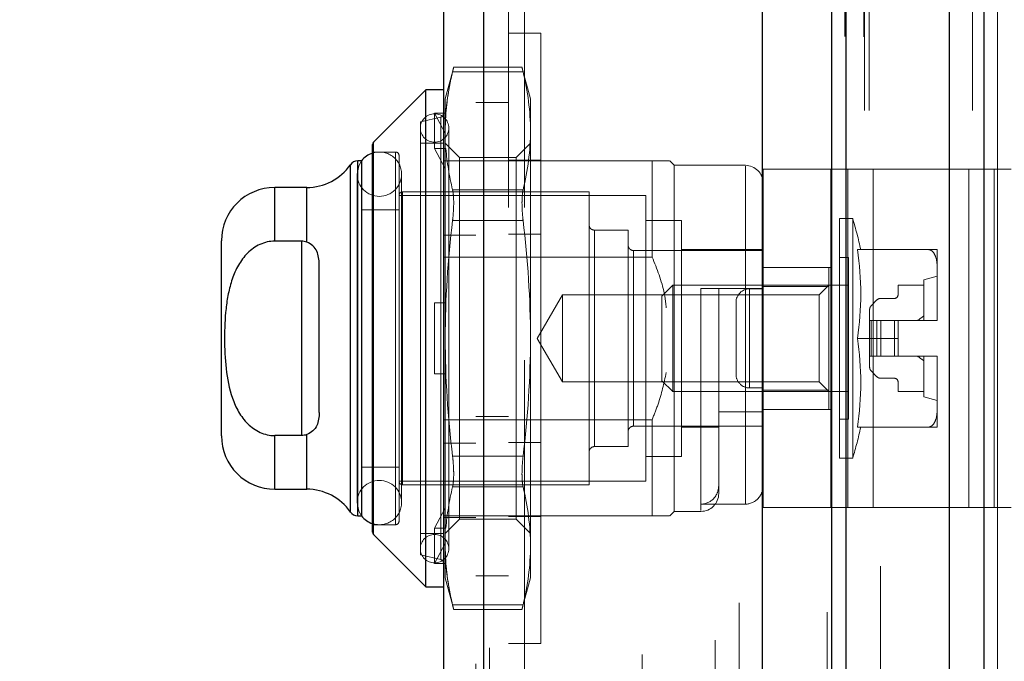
# Model space of a CAD drawing. Header units: inches. Extents: x 0.2 to 10.8, y 0.2 to 8.2.
# Tile 140 of 176: x 6.0212 to 6.1304, y 2.8893 to 2.9605. Entities that reach past the tile are written whole.
import ezdxf

# ---------------------------------------------------------------- set-up
doc = ezdxf.new("R2010")
doc.units = ezdxf.units.IN
doc.header["$MEASUREMENT"] = 0
doc.linetypes.add('HIDDEN', pattern=[0.07500000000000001, 0.05, -0.025])
doc.layers.add('DIMENSIONS', color=140, linetype='Continuous')
doc.styles.add('SLDTEXTSTYLE0', font='TXT', dxfattribs={"width": 0.7})
doc.dimstyles.new('SLDDIMSTYLE0', dxfattribs={"dimtxt": 0.0849609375, "dimasz": 0.13, "dimexe": 0, "dimexo": 0.0625, "dimgap": 0.021240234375, "dimtad": 0, "dimtih": 1, "dimtoh": 1, "dimlfac": 20, "dimrnd": 1e-09, "dimzin": 12, "dimdsep": 46, "dimtxsty": 'SLDTEXTSTYLE0', "dimsah": 1, "dimcen": 0.09, "dimadec": 0, "dimazin": 3, "dimtfac": 1, "dimtofl": 0, "dimtmove": 0, "dimatfit": 3, "dimfxl": 0, "dimfrac": 2, "dimtolj": 1, "dimtzin": 12, "dimarcsym": 0})

# ---------------------------------------------------------------- blocks, each defined once
blk = doc.blocks.new('_D_20')
at = {"layer": 'DIMENSIONS'}
for p, q in [((6.079613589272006, 4.993289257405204), (5.633181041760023, 4.993289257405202)), ((5.758181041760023, 4.993289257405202), (5.758181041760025, 4.1129049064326)), ((5.561267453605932, 3.958853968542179), (5.532737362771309, 3.958853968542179)), ((5.532737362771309, 3.958853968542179), (5.532737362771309, 3.823823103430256)), ((5.955094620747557, 3.958853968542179), (5.983624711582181, 3.958853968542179)), ((5.983624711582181, 3.958853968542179), (5.983624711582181, 3.823823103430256)), ((5.532737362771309, 3.823823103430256), (5.561267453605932, 3.823823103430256)), ((5.983624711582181, 3.823823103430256), (5.955094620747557, 3.823823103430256)), ((5.758181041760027, 2.869089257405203), (5.758181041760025, 3.804803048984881)), ((6.079613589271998, 2.869089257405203), (5.633181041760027, 2.869089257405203))]:
    blk.add_line(p, q, dxfattribs=at)
for points in [[(5.758181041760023, 4.993289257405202), (5.738181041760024, 4.863289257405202), (5.778181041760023, 4.863289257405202)], [(5.758181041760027, 2.869089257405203), (5.778181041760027, 2.999089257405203), (5.738181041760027, 2.999089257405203)]]:
    blk.add_solid(points, dxfattribs=at)
at = {"layer": 'DIMENSIONS', "char_height": 0.08333333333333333, "attachment_point": 1, "style": 'SLDTEXTSTYLE0'}
for s, insert in [('42.48', (5.596606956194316, 4.085296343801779)), ('1079.1', (5.561267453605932, 3.93124541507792))]:
    blk.add_mtext(s, dxfattribs=dict(at, insert=insert))
blk = doc.blocks.new('_D_21')
at = {"layer": 'DIMENSIONS'}
for p, q in [((6.061263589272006, 5.062439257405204), (5.218757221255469, 5.062439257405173)), ((5.343757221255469, 5.062439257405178), (5.343757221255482, 4.696759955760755)), ((5.146843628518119, 4.566628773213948), (5.118313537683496, 4.566628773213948)), ((5.118313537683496, 4.566628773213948), (5.118313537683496, 4.431597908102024)), ((5.540670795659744, 4.566628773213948), (5.569200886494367, 4.566628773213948)), ((5.569200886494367, 4.566628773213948), (5.569200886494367, 4.431597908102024)), ((5.118313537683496, 4.431597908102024), (5.146843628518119, 4.431597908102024)), ((5.569200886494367, 4.431597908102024), (5.540670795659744, 4.431597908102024)), ((5.343757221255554, 2.799889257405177), (5.343757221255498, 4.277546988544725)), ((6.061263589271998, 2.799889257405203), (5.218757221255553, 2.799889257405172))]:
    blk.add_line(p, q, dxfattribs=at)
for points in [[(5.343757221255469, 5.062439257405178), (5.323757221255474, 4.932439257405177), (5.363757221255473, 4.932439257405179)], [(5.343757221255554, 2.799889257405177), (5.363757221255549, 2.929889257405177), (5.32375722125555, 2.929889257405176)]]:
    blk.add_solid(points, dxfattribs=at)
at = {"layer": 'DIMENSIONS', "char_height": 0.08333333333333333, "attachment_point": 1, "style": 'SLDTEXTSTYLE0'}
for s, insert in [('45.25', (5.182183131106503, 4.693071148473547)), ('1149.4', (5.146843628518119, 4.539020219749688)), ('OPENING', (5.08172017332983, 4.38496930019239))]:
    blk.add_mtext(s, dxfattribs=dict(at, insert=insert))

msp = doc.modelspace()

# ---------------------------------------------------------------- linework, layer by layer
at = {"color": 7, "linetype": 'Continuous', "lineweight": 25}
for p, q in [((6.128109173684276, 5.117936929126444), (6.128109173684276, 2.750439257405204)), ((6.124290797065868, 2.750439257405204), (6.124290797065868, 5.117228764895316)), ((6.111263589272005, 2.750439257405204), (6.111263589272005, 5.111689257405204)), ((6.112845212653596, 2.750439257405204), (6.112845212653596, 5.111844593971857)), ((6.103581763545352, 2.766110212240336), (6.103581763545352, 5.096275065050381)), ((6.072669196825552, 2.771560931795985), (6.072669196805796, 5.090824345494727)), ((6.068206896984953, 5.089057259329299), (6.068206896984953, 2.773328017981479)), ((6.06623839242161, 2.952708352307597), (6.060448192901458, 2.946918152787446)), ((6.068206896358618, 2.952708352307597), (6.06623839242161, 2.952708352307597)), ((6.06623839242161, 2.897590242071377), (6.06623839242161, 2.952708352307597)), ((6.060448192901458, 2.903380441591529), (6.060448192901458, 2.946918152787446)), ((6.060332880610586, 2.90365883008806), (6.060332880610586, 2.94663976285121)), ((6.059134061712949, 2.944834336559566), (6.058707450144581, 2.944834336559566)), ((6.058707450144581, 2.905464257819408), (6.058707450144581, 2.944834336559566)), ((6.059151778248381, 2.905464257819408), (6.059151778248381, 2.944834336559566)), ((6.057899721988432, 2.905886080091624), (6.057899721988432, 2.944412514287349)), ((6.053053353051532, 2.941881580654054), (6.049506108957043, 2.941881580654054)), ((6.049506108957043, 2.935931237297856), (6.049506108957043, 2.941881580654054)), ((6.053053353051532, 2.935821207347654), (6.053053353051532, 2.941881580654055)), ((6.04360059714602, 2.914322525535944), (6.04360059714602, 2.935976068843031)), ((6.052458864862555, 2.935931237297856), (6.049506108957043, 2.935931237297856)), ((6.052458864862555, 2.935931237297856), (6.052458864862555, 2.914367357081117)), ((6.054427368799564, 2.916936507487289), (6.054427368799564, 2.933362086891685)), ((6.052458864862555, 2.914367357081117), (6.049506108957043, 2.914367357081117)), ((6.049506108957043, 2.90841701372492), (6.049506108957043, 2.914367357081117)), ((6.053053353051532, 2.90841701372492), (6.053053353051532, 2.914477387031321)), ((6.049506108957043, 2.90841701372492), (6.053053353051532, 2.90841701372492)), ((6.058707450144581, 2.905464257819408), (6.059134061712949, 2.905464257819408)), ((6.060448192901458, 2.903380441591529), (6.06623839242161, 2.897590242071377)), ((6.06623839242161, 2.897590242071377), (6.068206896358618, 2.897590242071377))]:
    msp.add_line(p, q, dxfattribs=at)
at = {"color": 7, "linetype": 'HIDDEN', "lineweight": 18}
for p, q in [((6.128109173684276, 5.117936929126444), (6.128109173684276, 2.750439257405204)), ((6.128109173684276, 2.750439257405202), (6.128109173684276, 5.117936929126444)), ((6.128109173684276, 2.750439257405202), (6.128109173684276, 5.117936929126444)), ((6.124290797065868, 2.750439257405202), (6.124290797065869, 5.117228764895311)), ((6.126836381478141, 2.750439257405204), (6.126836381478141, 5.117228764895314)), ((6.126836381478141, 2.750439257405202), (6.126836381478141, 5.117228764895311)), ((6.112845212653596, 2.750439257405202), (6.112845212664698, 5.111844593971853)), ((6.114863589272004, 2.750439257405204), (6.114863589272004, 5.111689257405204)), ((6.115390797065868, 2.750439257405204), (6.115390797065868, 5.111844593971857)), ((6.115390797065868, 2.750439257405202), (6.115390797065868, 5.111844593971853)), ((6.112692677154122, 2.758627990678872), (6.112692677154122, 5.103757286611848)), ((6.101046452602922, 2.764109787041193), (6.101046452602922, 5.098275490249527)), ((6.101046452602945, 2.764109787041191), (6.101046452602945, 5.098275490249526)), ((6.101301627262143, 2.766512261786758), (6.101301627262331, 5.095873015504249)), ((6.104206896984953, 2.766110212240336), (6.104206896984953, 5.096275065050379)), ((6.099763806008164, 2.767150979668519), (6.099763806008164, 5.0952342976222)), ((6.100995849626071, 5.095819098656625), (6.100995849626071, 2.766566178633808)), ((6.110739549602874, 5.094776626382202), (6.110739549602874, 2.767608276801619)), ((6.100359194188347, 2.767903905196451), (6.100359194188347, 5.094481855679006)), ((6.103627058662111, 2.769400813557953), (6.103627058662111, 5.092984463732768)), ((6.103643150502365, 2.769526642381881), (6.103643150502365, 5.092858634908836)), ((6.113657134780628, 2.769426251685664), (6.113657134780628, 5.092953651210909)), ((6.090959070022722, 2.769889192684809), (6.090959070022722, 5.092496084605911)), ((6.091818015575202, 2.770443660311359), (6.091818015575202, 5.091939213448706)), ((6.098325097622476, 5.091689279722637), (6.098325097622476, 2.770698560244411)), ((6.103356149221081, 2.769979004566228), (6.103356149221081, 5.092406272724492)), ((6.103356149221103, 2.769979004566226), (6.103356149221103, 5.092406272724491)), ((6.072669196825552, 5.090824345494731), (6.072669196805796, 2.771560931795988)), ((6.073294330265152, 2.771560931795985), (6.073294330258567, 5.090824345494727)), ((6.073294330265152, 5.090824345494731), (6.073294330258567, 2.771560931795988)), ((6.099745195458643, 2.771679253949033), (6.099745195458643, 5.090706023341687)), ((6.090250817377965, 5.090071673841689), (6.090250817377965, 2.772306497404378)), ((6.091309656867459, 2.773070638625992), (6.091309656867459, 5.089314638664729)), ((6.071806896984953, 5.089057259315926), (6.071806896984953, 2.773328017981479)), ((6.085299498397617, 2.773852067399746), (6.085299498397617, 5.088533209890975)), ((6.085039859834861, 2.77429050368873), (6.085039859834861, 5.08809477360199)), ((6.108677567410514, 5.088017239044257), (6.108677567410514, 2.774366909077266)), ((6.085539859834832, 2.778920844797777), (6.085539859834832, 5.083464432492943)), ((6.085539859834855, 2.778920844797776), (6.085539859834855, 5.083464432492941)), ((6.087059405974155, 2.778920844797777), (6.087059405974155, 5.083464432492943)), ((6.090553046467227, 5.083067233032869), (6.090553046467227, 2.779319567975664)), ((6.090680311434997, 2.778920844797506), (6.090680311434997, 5.083464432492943)), ((6.092747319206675, 2.778920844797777), (6.092747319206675, 5.083464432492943)), ((6.095670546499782, 5.082922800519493), (6.095670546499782, 2.779460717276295)), ((6.098249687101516, 2.778920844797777), (6.098249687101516, 5.083464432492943)), ((6.098953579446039, 5.083464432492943), (6.098953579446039, 2.778920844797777)), ((6.098953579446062, 2.778920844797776), (6.098953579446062, 5.083464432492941)), ((6.099203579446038, 2.779170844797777), (6.099203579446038, 5.083214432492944)), ((6.100953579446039, 5.083214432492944), (6.100953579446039, 2.779170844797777)), ((6.101203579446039, 2.778920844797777), (6.101203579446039, 5.083464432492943)), ((6.10120357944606, 5.083464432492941), (6.10120357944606, 2.778920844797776)), ((6.102447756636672, 2.778920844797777), (6.102447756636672, 5.083464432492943)), ((6.102447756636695, 2.778920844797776), (6.102447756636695, 5.083464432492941)), ((6.102953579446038, 2.779420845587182), (6.102953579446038, 5.082964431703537)), ((6.10295357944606, 2.779420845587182), (6.10295357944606, 5.082964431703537)), ((6.112954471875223, 2.77869231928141), (6.112954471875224, 5.083694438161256)), ((6.10280689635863, 5.081667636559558), (6.10280689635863, 2.780717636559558)), ((6.089644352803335, 2.780940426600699), (6.089644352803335, 5.081444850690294)), ((6.095342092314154, 2.781497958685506), (6.095342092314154, 5.080887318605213)), ((6.095342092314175, 2.781497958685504), (6.095342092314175, 5.080887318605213)), ((6.09747514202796, 2.781645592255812), (6.09747514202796, 5.080738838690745)), ((6.092908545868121, 2.782163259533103), (6.092908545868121, 5.080226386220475)), ((6.102995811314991, 2.783068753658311), (6.102995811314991, 5.07931652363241)), ((6.102995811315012, 2.783068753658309), (6.102995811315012, 5.079316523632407)), ((6.103324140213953, 2.783532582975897), (6.103324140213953, 5.078852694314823)), ((6.103324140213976, 2.783532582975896), (6.103324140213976, 5.078852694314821)), ((6.110039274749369, 2.785986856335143), (6.110039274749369, 5.076398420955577)), ((6.112519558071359, 2.785519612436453), (6.112519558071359, 5.076844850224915)), ((6.116663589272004, 2.799889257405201), (6.116663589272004, 5.062439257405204)), ((6.116663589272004, 2.799889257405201), (6.116663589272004, 5.062439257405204)), ((6.116663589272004, 2.799889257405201), (6.116663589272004, 5.062439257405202)), ((6.116663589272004, 2.799889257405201), (6.116663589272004, 5.062439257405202)), ((6.07540689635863, 5.039667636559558), (6.07540689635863, 2.822717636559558)), ((6.077206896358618, 2.822717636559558), (6.077206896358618, 5.039667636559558)), ((6.077206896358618, 2.822717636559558), (6.077206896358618, 5.039667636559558)), ((6.07720689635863, 5.039667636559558), (6.07720689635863, 2.822717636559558)), ((6.07720689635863, 5.039667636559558), (6.07720689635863, 2.822717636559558)), ((6.129613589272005, 2.869089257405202), (6.129613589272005, 3.200189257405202)), ((6.129613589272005, 2.869089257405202), (6.129613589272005, 3.200189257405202)), ((6.079006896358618, 2.958999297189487), (6.075406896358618, 2.958999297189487)), ((6.079006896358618, 2.958999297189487), (6.079006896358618, 2.891299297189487)), ((6.069342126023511, 2.955226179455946), (6.06840374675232, 2.951724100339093)), ((6.069218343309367, 2.954698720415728), (6.077037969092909, 2.954698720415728)), ((6.069218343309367, 2.954698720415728), (6.077037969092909, 2.954698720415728)), ((6.076926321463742, 2.955226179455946), (6.069329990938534, 2.955226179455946)), ((6.077852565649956, 2.951724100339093), (6.076914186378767, 2.955226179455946)), ((6.06840374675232, 2.949878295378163), (6.06840374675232, 2.951724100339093)), ((6.075406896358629, 2.951292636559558), (6.071806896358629, 2.951292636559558)), ((6.077852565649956, 2.948163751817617), (6.077852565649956, 2.951724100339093)), ((6.067222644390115, 2.946195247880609), (6.067222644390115, 2.950132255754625)), ((6.067222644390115, 2.950132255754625), (6.068481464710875, 2.950132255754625)), ((6.06840374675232, 2.947916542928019), (6.067222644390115, 2.950132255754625)), ((6.068481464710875, 2.950132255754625), (6.06840374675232, 2.949878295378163)), ((6.067901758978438, 2.949685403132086), (6.065647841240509, 2.949165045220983)), ((6.065647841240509, 2.901133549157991), (6.065647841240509, 2.949165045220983)), ((6.067901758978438, 2.900613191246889), (6.067901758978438, 2.949597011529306)), ((6.06840374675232, 2.949878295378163), (6.06840374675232, 2.947916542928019)), ((6.068797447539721, 2.901822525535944), (6.068797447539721, 2.948476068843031)), ((6.077852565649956, 2.925149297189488), (6.077852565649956, 2.948163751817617)), ((6.060448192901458, 2.946918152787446), (6.060448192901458, 2.903380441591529)), ((6.06840374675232, 2.947916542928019), (6.06840374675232, 2.945941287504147)), ((6.062891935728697, 2.94581858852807), (6.060332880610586, 2.94581858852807)), ((6.062891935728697, 2.904480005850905), (6.062891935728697, 2.94581858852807)), ((6.068206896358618, 2.946802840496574), (6.065647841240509, 2.946802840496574)), ((6.067222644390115, 2.946195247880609), (6.068481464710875, 2.946195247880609)), ((6.06840374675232, 2.943979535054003), (6.067222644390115, 2.946195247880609)), ((6.070002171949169, 2.945204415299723), (6.06840374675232, 2.946802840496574)), ((6.068481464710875, 2.946195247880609), (6.06840374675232, 2.945941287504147)), ((6.06840374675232, 2.925149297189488), (6.06840374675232, 2.945941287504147)), ((6.077852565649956, 2.946802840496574), (6.076254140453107, 2.945204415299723)), ((6.058707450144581, 2.944834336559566), (6.058707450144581, 2.905464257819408)), ((6.059151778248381, 2.944834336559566), (6.059134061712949, 2.944834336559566)), ((6.063285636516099, 2.904873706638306), (6.063285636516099, 2.945424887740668)), ((6.071806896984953, 2.944834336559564), (6.068206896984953, 2.944834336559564)), ((6.070002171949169, 2.942517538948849), (6.070002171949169, 2.945204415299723)), ((6.076254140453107, 2.945204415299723), (6.070002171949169, 2.945204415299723)), ((6.091336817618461, 2.944834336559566), (6.071806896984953, 2.944834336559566)), ((6.079006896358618, 2.944924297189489), (6.075406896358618, 2.944924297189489)), ((6.076254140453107, 2.942517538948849), (6.076254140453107, 2.945204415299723)), ((6.091336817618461, 2.934170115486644), (6.091336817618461, 2.944834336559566)), ((6.093797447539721, 2.944342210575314), (6.093305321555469, 2.944834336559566)), ((6.057899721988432, 2.944412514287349), (6.057899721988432, 2.905886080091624)), ((6.093797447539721, 2.90595638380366), (6.093797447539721, 2.944342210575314)), ((6.101671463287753, 2.944342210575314), (6.093797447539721, 2.944342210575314)), ((6.101671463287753, 2.906764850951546), (6.101671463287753, 2.944251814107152)), ((6.10363996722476, 2.906400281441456), (6.10363996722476, 2.943900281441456)), ((6.10363996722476, 2.943900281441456), (6.113016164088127, 2.943900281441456)), ((6.111139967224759, 2.906400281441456), (6.111139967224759, 2.943900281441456)), ((6.113016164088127, 2.906400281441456), (6.113016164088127, 2.943900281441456)), ((6.113016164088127, 2.943900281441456), (6.126451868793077, 2.943900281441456)), ((6.115828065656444, 2.906400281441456), (6.115828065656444, 2.943900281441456)), ((6.126451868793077, 2.906400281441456), (6.126451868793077, 2.943900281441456)), ((6.126451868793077, 2.943900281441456), (6.13113996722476, 2.943900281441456)), ((6.129263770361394, 2.906400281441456), (6.129263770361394, 2.943900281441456)), ((6.058641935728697, 2.94335795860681), (6.058641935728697, 2.906940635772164)), ((6.063563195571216, 2.906940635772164), (6.063563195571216, 2.94335795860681)), ((6.070002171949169, 2.905094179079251), (6.070002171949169, 2.942517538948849)), ((6.076254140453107, 2.905094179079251), (6.076254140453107, 2.942517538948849)), ((6.049506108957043, 2.941881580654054), (6.049506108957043, 2.935931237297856)), ((6.053053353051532, 2.941881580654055), (6.053053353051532, 2.935821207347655)), ((6.0636793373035, 2.908909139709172), (6.0636793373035, 2.941389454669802)), ((6.084348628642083, 2.941389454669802), (6.0636793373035, 2.941389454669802)), ((6.069218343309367, 2.941628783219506), (6.077037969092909, 2.941628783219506)), ((6.069218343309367, 2.941628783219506), (6.077037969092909, 2.941628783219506)), ((6.084348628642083, 2.908909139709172), (6.084348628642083, 2.941389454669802)), ((6.090647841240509, 2.940995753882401), (6.063285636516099, 2.940995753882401)), ((6.090647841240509, 2.909302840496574), (6.090647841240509, 2.940995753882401)), ((6.063285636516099, 2.939420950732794), (6.059151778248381, 2.939420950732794)), ((6.069218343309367, 2.93821923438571), (6.077037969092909, 2.938219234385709)), ((6.069218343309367, 2.938219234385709), (6.077037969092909, 2.938219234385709)), ((6.094584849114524, 2.93823984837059), (6.090647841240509, 2.93823984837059)), ((6.094584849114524, 2.912058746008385), (6.094584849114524, 2.93823984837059)), ((6.112104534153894, 2.911861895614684), (6.112104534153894, 2.93843669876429)), ((6.113569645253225, 2.93843669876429), (6.112104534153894, 2.93843669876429)), ((6.113569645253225, 2.911861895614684), (6.113569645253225, 2.93843669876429)), ((6.084939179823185, 2.913141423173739), (6.084939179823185, 2.937157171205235)), ((6.0886793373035, 2.937157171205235), (6.084939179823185, 2.937157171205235)), ((6.0886793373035, 2.913141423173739), (6.0886793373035, 2.937157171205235)), ((6.052458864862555, 2.935931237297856), (6.052458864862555, 2.914367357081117)), ((6.071806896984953, 2.936609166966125), (6.068206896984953, 2.936609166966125)), ((6.079006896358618, 2.936699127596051), (6.075406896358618, 2.936699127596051)), ((6.10363996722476, 2.934893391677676), (6.089269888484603, 2.934893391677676)), ((6.10363996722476, 2.934991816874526), (6.094584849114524, 2.934991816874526)), ((6.114103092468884, 2.934991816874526), (6.121985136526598, 2.934991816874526)), ((6.122931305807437, 2.932930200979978), (6.122931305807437, 2.934991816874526)), ((6.091336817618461, 2.934170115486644), (6.068206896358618, 2.934170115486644)), ((6.089269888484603, 2.915405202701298), (6.089269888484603, 2.934802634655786)), ((6.113088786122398, 2.934105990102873), (6.112104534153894, 2.934105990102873)), ((6.113088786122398, 2.916192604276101), (6.113088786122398, 2.934105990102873)), ((6.10363996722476, 2.933025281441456), (6.111139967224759, 2.933025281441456)), ((6.110923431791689, 2.933023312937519), (6.10363996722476, 2.933023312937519)), ((6.110923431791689, 2.930889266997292), (6.110923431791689, 2.933023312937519)), ((6.122931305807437, 2.927210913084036), (6.122931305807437, 2.932930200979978)), ((6.122931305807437, 2.932039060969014), (6.121454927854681, 2.931645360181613)), ((6.121454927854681, 2.927117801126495), (6.121454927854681, 2.931645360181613)), ((6.09362717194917, 2.931054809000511), (6.092419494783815, 2.929847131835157)), ((6.09362717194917, 2.919243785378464), (6.09362717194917, 2.931054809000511)), ((6.113088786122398, 2.931054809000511), (6.09362717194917, 2.931054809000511)), ((6.101671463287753, 2.930661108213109), (6.096750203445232, 2.930661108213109)), ((6.096750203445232, 2.930661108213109), (6.096750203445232, 2.906043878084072)), ((6.09871870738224, 2.907924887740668), (6.09871870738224, 2.930661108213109)), ((6.10213996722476, 2.930650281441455), (6.10213996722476, 2.919650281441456)), ((6.10213996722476, 2.930650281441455), (6.10363996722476, 2.930650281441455)), ((6.10213996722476, 2.919650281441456), (6.10213996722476, 2.930650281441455)), ((6.110923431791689, 2.930889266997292), (6.10363996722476, 2.930889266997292)), ((6.110923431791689, 2.931054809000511), (6.109857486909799, 2.929988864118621)), ((6.110923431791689, 2.919409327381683), (6.110923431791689, 2.930889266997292)), ((6.121454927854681, 2.931054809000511), (6.11860059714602, 2.931054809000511)), ((6.11860059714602, 2.931054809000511), (6.11860059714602, 2.929972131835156)), ((6.081397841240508, 2.929988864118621), (6.078603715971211, 2.925149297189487)), ((6.081397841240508, 2.920309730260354), (6.081397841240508, 2.929988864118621)), ((6.109857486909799, 2.929988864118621), (6.081397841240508, 2.929988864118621)), ((6.092419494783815, 2.920451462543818), (6.092419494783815, 2.929847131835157)), ((6.109857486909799, 2.920309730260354), (6.109857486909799, 2.929988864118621)), ((6.116262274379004, 2.929405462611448), (6.115623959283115, 2.928767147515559)), ((6.118206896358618, 2.929578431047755), (6.1166798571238, 2.929578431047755)), ((6.067222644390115, 2.921212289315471), (6.067222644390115, 2.929086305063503)), ((6.067222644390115, 2.929086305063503), (6.06840374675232, 2.929086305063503)), ((6.068481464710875, 2.929086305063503), (6.06840374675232, 2.929086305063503)), ((6.100639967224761, 2.929150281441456), (6.100639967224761, 2.921150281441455)), ((6.115450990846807, 2.928349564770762), (6.115450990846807, 2.927117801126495)), ((6.122931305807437, 2.927117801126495), (6.122931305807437, 2.927210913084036)), ((6.115450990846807, 2.927117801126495), (6.115450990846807, 2.92318079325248)), ((6.115623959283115, 2.927117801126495), (6.115450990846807, 2.927117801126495)), ((6.116262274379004, 2.927117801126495), (6.115623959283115, 2.927117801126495)), ((6.115623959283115, 2.927117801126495), (6.115623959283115, 2.92318079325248)), ((6.115623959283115, 2.927117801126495), (6.115623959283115, 2.92318079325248)), ((6.1166798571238, 2.927117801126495), (6.116262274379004, 2.927117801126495)), ((6.116262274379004, 2.927117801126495), (6.116262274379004, 2.92318079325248)), ((6.116262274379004, 2.927117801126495), (6.116262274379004, 2.92318079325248)), ((6.1166798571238, 2.927117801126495), (6.1166798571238, 2.92318079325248)), ((6.118206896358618, 2.927117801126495), (6.1166798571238, 2.927117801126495)), ((6.1166798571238, 2.927117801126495), (6.1166798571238, 2.92318079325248)), ((6.118206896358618, 2.927117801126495), (6.118206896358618, 2.92318079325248)), ((6.11860059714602, 2.927117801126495), (6.118206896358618, 2.927117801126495)), ((6.118206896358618, 2.927117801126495), (6.118206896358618, 2.92318079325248)), ((6.11860059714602, 2.927117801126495), (6.122930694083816, 2.927117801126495)), ((6.11860059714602, 2.925149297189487), (6.11860059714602, 2.927117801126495)), ((6.122930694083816, 2.927117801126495), (6.122931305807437, 2.927117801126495)), ((6.06840374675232, 2.904357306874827), (6.06840374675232, 2.925149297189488)), ((6.077852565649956, 2.902134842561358), (6.077852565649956, 2.925149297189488)), ((6.078603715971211, 2.925149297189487), (6.081397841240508, 2.920309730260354)), ((6.114103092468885, 2.925149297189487), (6.11860059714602, 2.925149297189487)), ((6.11860059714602, 2.925149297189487), (6.11860059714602, 2.92318079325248)), ((6.115623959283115, 2.92318079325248), (6.115450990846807, 2.92318079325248)), ((6.115450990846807, 2.92318079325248), (6.115450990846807, 2.921949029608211)), ((6.116262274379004, 2.92318079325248), (6.115623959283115, 2.92318079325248)), ((6.1166798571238, 2.92318079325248), (6.116262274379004, 2.92318079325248)), ((6.118206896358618, 2.92318079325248), (6.1166798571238, 2.92318079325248)), ((6.11860059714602, 2.92318079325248), (6.118206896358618, 2.92318079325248)), ((6.11860059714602, 2.92318079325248), (6.122930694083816, 2.92318079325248)), ((6.121454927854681, 2.918653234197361), (6.121454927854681, 2.92318079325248)), ((6.122930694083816, 2.92318079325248), (6.122931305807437, 2.92318079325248)), ((6.122931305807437, 2.923087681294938), (6.122931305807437, 2.92318079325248)), ((6.122931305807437, 2.92318079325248), (6.122931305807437, 2.923087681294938)), ((6.122931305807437, 2.917368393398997), (6.122931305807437, 2.923087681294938)), ((6.067222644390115, 2.921212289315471), (6.06840374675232, 2.921212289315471)), ((6.068481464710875, 2.921212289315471), (6.06840374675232, 2.921212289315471)), ((6.115623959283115, 2.921531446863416), (6.116262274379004, 2.920893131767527)), ((6.1166798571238, 2.920720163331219), (6.118206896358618, 2.920720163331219)), ((6.081397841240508, 2.920309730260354), (6.109857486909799, 2.920309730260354)), ((6.092419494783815, 2.920451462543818), (6.09362717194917, 2.919243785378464)), ((6.10213996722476, 2.919650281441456), (6.10363996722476, 2.919650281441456)), ((6.109857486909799, 2.920309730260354), (6.110923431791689, 2.919243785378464)), ((6.11860059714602, 2.920326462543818), (6.11860059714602, 2.919243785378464)), ((6.09362717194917, 2.919243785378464), (6.113088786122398, 2.919243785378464)), ((6.110923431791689, 2.919409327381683), (6.10363996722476, 2.919409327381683)), ((6.110923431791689, 2.917275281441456), (6.110923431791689, 2.919409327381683)), ((6.11860059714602, 2.919243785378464), (6.121454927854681, 2.919243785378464)), ((6.121454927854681, 2.918653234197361), (6.122931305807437, 2.91825953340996)), ((6.122931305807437, 2.915306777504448), (6.122931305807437, 2.917368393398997)), ((6.075406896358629, 2.916467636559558), (6.071806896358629, 2.916467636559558)), ((6.10363996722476, 2.916994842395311), (6.09871870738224, 2.916994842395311)), ((6.10363996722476, 2.917275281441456), (6.111139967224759, 2.917275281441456)), ((6.091336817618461, 2.91612847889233), (6.068206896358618, 2.91612847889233)), ((6.089269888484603, 2.915405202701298), (6.10363996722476, 2.915405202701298)), ((6.091336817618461, 2.905464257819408), (6.091336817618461, 2.91612847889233)), ((6.094584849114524, 2.915306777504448), (6.09871870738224, 2.915306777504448)), ((6.112104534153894, 2.916192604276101), (6.113088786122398, 2.916192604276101)), ((6.114103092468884, 2.915306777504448), (6.121985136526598, 2.915306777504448)), ((6.049506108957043, 2.914367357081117), (6.049506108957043, 2.90841701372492)), ((6.053053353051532, 2.91447738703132), (6.053053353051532, 2.90841701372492)), ((6.071806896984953, 2.913509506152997), (6.068206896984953, 2.913509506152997)), ((6.079006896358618, 2.913599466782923), (6.075406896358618, 2.913599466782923)), ((6.084939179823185, 2.913141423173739), (6.0886793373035, 2.913141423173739)), ((6.069218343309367, 2.912079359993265), (6.077037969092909, 2.912079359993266)), ((6.069218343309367, 2.912079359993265), (6.077037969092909, 2.912079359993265)), ((6.090647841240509, 2.912058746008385), (6.094584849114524, 2.912058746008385)), ((6.059151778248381, 2.91087764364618), (6.063285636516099, 2.91087764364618)), ((6.112104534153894, 2.911861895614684), (6.113569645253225, 2.911861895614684)), ((6.063285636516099, 2.909302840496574), (6.090647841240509, 2.909302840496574)), ((6.0636793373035, 2.908909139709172), (6.084348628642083, 2.908909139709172)), ((6.069218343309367, 2.908669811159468), (6.077037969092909, 2.908669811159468)), ((6.069218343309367, 2.908669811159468), (6.077037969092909, 2.908669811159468)), ((6.101671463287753, 2.906764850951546), (6.096750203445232, 2.906764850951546)), ((6.059134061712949, 2.905464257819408), (6.059151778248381, 2.905464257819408)), ((6.067222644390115, 2.904103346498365), (6.06840374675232, 2.906319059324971)), ((6.091336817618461, 2.905464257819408), (6.068206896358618, 2.905464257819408)), ((6.079006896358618, 2.905374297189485), (6.075406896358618, 2.905374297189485)), ((6.093305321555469, 2.905464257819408), (6.093797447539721, 2.90595638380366)), ((6.093797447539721, 2.90595638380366), (6.096750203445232, 2.90595638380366)), ((6.10363996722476, 2.906400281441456), (6.113016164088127, 2.906400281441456)), ((6.113016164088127, 2.906400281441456), (6.126451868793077, 2.906400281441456)), ((6.126451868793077, 2.906400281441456), (6.13113996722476, 2.906400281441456)), ((6.060332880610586, 2.904480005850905), (6.062891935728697, 2.904480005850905)), ((6.071806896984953, 2.905284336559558), (6.068206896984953, 2.905284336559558)), ((6.06840374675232, 2.903495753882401), (6.070002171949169, 2.905094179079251)), ((6.068481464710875, 2.904103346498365), (6.06840374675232, 2.904357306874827)), ((6.06840374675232, 2.904357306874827), (6.06840374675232, 2.902382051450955)), ((6.070002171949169, 2.905094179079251), (6.076254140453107, 2.905094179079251)), ((6.076254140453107, 2.905094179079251), (6.077852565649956, 2.903495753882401)), ((6.065647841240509, 2.903495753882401), (6.068206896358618, 2.903495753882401)), ((6.068481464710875, 2.904103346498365), (6.067222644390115, 2.904103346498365)), ((6.067222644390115, 2.904103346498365), (6.067222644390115, 2.90016633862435)), ((6.067222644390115, 2.90016633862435), (6.06840374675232, 2.902382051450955)), ((6.06840374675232, 2.900420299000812), (6.06840374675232, 2.902382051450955)), ((6.077852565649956, 2.898574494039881), (6.077852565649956, 2.902134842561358)), ((6.065647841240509, 2.901133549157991), (6.067901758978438, 2.900613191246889)), ((6.068481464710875, 2.900166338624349), (6.067222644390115, 2.90016633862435)), ((6.068481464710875, 2.900166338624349), (6.06840374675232, 2.900420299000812)), ((6.06840374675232, 2.898574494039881), (6.06840374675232, 2.900420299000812)), ((6.06840374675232, 2.898574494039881), (6.069342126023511, 2.895072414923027)), ((6.071806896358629, 2.898792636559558), (6.075406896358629, 2.898792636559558)), ((6.076914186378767, 2.895072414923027), (6.077852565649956, 2.898574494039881)), ((6.069218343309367, 2.895599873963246), (6.077037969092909, 2.895599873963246)), ((6.069218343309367, 2.895599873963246), (6.077037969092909, 2.895599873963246)), ((6.069329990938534, 2.895072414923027), (6.076926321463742, 2.895072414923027)), ((6.075406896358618, 2.891299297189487), (6.079006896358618, 2.891299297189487))]:
    msp.add_line(p, q, dxfattribs=at)
at = {"color": 7, "linetype": 'HIDDEN', "lineweight": 18, "flags": 128}
for points in [[(6.114797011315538, 2.758583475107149), (6.114797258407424, 3.92190515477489), (6.114797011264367, 5.103791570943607)], [(6.114797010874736, 2.758591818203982), (6.114797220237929, 3.907480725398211), (6.114797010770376, 5.103791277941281)], [(6.113657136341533, 2.769419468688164), (6.113657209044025, 3.955536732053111), (6.113657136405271, 5.092967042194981)], [(6.112954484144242, 2.778692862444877), (6.112954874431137, 3.883758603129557), (6.112954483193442, 5.083693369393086)], [(6.108684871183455, 5.08266956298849), (6.108684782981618, 3.940455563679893), (6.108684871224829, 2.779709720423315)], [(6.108684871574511, 5.082671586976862), (6.108684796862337, 3.954902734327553), (6.10868487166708, 2.779714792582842)], [(6.059134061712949, 2.944834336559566), (6.05882924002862, 2.944299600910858), (6.058641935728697, 2.94335795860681)], [(6.058641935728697, 2.906940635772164), (6.05882924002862, 2.905998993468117), (6.059134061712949, 2.905464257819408)]]:
    msp.add_lwpolyline(points, dxfattribs=at)
at = {"color": 7, "linetype": 'HIDDEN', "lineweight": 18}
for centre, radius, start, end in [((6.067222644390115, 2.948476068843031), 0.001574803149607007, 0, 180), ((6.067813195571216, 2.950069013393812), 0.0003937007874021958, 283.0000000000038, 359.9999999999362), ((6.067222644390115, 2.948476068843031), 0.001574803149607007, 180, 0), ((6.061102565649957, 2.94335795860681), 0.002460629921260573, 0, 108.2280527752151), ((6.062891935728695, 2.945424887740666), 0.0003937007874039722, 3.231443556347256e-10, 89.99999999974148), ((6.101671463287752, 2.942373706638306), 0.001968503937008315, 0, 89.99999999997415), ((6.061102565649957, 2.94335795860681), 0.002460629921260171, 180, 0), ((6.0636793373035, 2.940995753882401), 0.0003937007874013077, 90, 180), ((6.069419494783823, 2.925149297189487), 0.04610629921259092, 12.32604560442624, 16.74966025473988), ((6.084939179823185, 2.937747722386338), 0.0005905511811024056, 180, 270.0000000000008), ((6.089269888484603, 2.935483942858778), 0.0005905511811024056, 180, 270.0000000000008), ((6.080627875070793, 2.930070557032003), 0.0338350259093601, 351.6367379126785, 8.36326208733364), ((6.10213996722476, 2.929150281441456), 0.001499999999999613, 90, 180), ((6.1166798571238, 2.928987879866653), 0.0005905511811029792, 90, 135.0000000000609), ((6.118206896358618, 2.929972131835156), 0.0003937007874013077, 270.0000000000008, 0), ((6.116041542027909, 2.928349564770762), 0.0005905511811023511, 134.9999999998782, 180), ((6.11595773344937, 2.927210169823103), 0.00697357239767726, 359.2410645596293, 0.006106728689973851), ((6.115957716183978, 2.927210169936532), 0.006973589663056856, 359.2410655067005, 0.006105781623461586), ((6.080627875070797, 2.92022803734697), 0.03383502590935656, 351.636737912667, 8.363262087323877), ((6.115957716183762, 2.92308842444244), 0.00697358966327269, 359.9938942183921, 0.7589344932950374), ((6.115957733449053, 2.923088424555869), 0.006973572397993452, 359.9938932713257, 0.7589354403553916), ((6.116041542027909, 2.921949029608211), 0.0005905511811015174, 180, 225.0000000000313), ((6.10213996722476, 2.921150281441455), 0.001499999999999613, 180, 270.0000000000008), ((6.1166798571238, 2.921310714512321), 0.0005905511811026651, 224.9999999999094, 270.0000000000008), ((6.118206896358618, 2.920326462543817), 0.0003937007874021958, 1.29257742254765e-10, 90), ((6.089269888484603, 2.914814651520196), 0.0005905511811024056, 90, 180.0000000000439), ((6.069419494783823, 2.925149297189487), 0.04610629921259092, 343.2503397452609, 347.6739543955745), ((6.084939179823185, 2.912550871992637), 0.0005905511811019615, 90, 180.0000000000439), ((6.061102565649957, 2.906940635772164), 0.002460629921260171, 0, 180), ((6.0636793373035, 2.909302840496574), 0.0003937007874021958, 180, 270.0000000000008), ((6.096750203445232, 2.907924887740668), 0.001968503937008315, 270.0000000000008, 359.9999999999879), ((6.061102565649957, 2.906940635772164), 0.00246062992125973, 251.7719472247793, 0), ((6.062891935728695, 2.904873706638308), 0.0003937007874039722, 270.0000000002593, 359.9999999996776), ((6.067222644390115, 2.901822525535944), 0.001574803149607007, 0, 180), ((6.067222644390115, 2.901822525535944), 0.001574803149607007, 180, 0), ((6.067813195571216, 2.900229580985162), 0.0003937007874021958, 0, 76.99999999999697)]:
    msp.add_arc(centre, radius, start, end, dxfattribs=at)
at = {"color": 7, "linetype": 'Continuous', "lineweight": 25}
for centre, radius, start, end in [((6.060726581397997, 2.946639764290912), 0.0003937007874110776, 135.000000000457, 179.9999999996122), ((6.058707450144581, 2.943850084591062), 0.0009842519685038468, 90, 145.1500954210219), ((6.061102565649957, 2.94335795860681), 0.002460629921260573, 108.2280527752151, 143.1301023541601), ((6.053053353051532, 2.947787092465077), 0.005905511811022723, 270.0000000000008, 325.1500954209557), ((6.049506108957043, 2.93597606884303), 0.005905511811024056, 90, 179.9999999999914), ((6.049506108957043, 2.914322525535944), 0.005905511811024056, 180, 270.0000000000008), ((6.053053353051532, 2.902511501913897), 0.005905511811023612, 34.84990457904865, 90), ((6.058707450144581, 2.906448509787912), 0.0009842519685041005, 214.8499045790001, 270.0000000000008), ((6.061102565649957, 2.906940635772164), 0.00246062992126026, 216.8698976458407, 251.7719472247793), ((6.060726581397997, 2.903658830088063), 0.0003937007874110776, 180.0000000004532, 224.9999999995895)]:
    msp.add_arc(centre, radius, start, end, dxfattribs=at)
at = {"color": 7, "linetype": 'HIDDEN', "lineweight": 18}
for points in [[(6.06840374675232, 2.948163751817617), (6.06840374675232, 2.950350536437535), (6.068704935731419, 2.952527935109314), (6.069218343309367, 2.954698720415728)], [(6.068481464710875, 2.950132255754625), (6.068601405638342, 2.951659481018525), (6.068859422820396, 2.953181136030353), (6.069218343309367, 2.954698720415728)], [(6.077852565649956, 2.948163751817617), (6.077852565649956, 2.950350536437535), (6.077551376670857, 2.952527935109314), (6.077037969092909, 2.954698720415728)], [(6.077037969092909, 2.941628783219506), (6.077551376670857, 2.94379956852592), (6.077852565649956, 2.945976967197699), (6.077852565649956, 2.948163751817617)], [(6.069218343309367, 2.941628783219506), (6.068859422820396, 2.943146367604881), (6.068601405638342, 2.944668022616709), (6.068481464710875, 2.946195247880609)], [(6.069218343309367, 2.93821923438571), (6.068704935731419, 2.933877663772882), (6.06840374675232, 2.929522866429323), (6.06840374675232, 2.925149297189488)], [(6.077852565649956, 2.925149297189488), (6.077852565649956, 2.929522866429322), (6.077551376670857, 2.933877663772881), (6.077037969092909, 2.938219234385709)], [(6.12145492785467, 2.927630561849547), (6.12122003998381, 2.927462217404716), (6.120986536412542, 2.927291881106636), (6.120755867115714, 2.927117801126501)], [(6.06840374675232, 2.925149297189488), (6.06840374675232, 2.920775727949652), (6.068704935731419, 2.916420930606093), (6.069218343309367, 2.912079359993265)], [(6.077037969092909, 2.912079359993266), (6.077551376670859, 2.916420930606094), (6.077852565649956, 2.920775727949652), (6.077852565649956, 2.925149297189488)], [(6.120755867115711, 2.923180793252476), (6.12098653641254, 2.92300671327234), (6.121220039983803, 2.922836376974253), (6.121454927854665, 2.92266803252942)], [(6.069218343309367, 2.908669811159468), (6.068859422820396, 2.907152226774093), (6.068601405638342, 2.905630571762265), (6.068481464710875, 2.904103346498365)], [(6.077852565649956, 2.902134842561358), (6.077852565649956, 2.904321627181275), (6.077551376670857, 2.906499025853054), (6.077037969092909, 2.908669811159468)], [(6.069218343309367, 2.895599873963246), (6.068704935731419, 2.89777065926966), (6.06840374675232, 2.89994805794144), (6.06840374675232, 2.902134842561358)], [(6.077037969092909, 2.895599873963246), (6.077551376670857, 2.89777065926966), (6.077852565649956, 2.89994805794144), (6.077852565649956, 2.902134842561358)], [(6.068481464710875, 2.900166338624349), (6.068601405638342, 2.898639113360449), (6.068859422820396, 2.897117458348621), (6.069218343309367, 2.895599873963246)]]:
    msp.add_open_spline(points, degree=3, dxfattribs=at)
for points, knots in [([(6.069329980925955, 2.955174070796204), (6.069332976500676, 2.955186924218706), (6.069343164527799, 2.95523063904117), (6.069284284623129, 2.954977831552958), (6.069227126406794, 2.954735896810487), (6.069218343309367, 2.954698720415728)], [0, 0, 0, 0, 0.2606228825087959, 0.8863851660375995, 0.9999999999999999, 0.9999999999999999, 0.9999999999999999, 0.9999999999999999]), ([(6.077037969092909, 2.954698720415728), (6.076992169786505, 2.954893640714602), (6.076919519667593, 2.955202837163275), (6.076924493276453, 2.955181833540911), (6.07692633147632, 2.955174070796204)], [0, 0, 0, 0, 0.6304092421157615, 1, 1, 1, 1]), ([(6.093249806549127, 2.944834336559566), (6.093216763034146, 2.944834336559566), (6.093142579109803, 2.944834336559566), (6.092290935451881, 2.944834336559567), (6.091560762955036, 2.944834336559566), (6.091336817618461, 2.944834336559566)], [0, 0, 0, 0, 0.3576770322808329, 0.8029982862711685, 1, 1, 1, 1]), ([(6.069218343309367, 2.941628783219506), (6.069259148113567, 2.941456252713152), (6.069289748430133, 2.941248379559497), (6.069331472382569, 2.940762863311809), (6.069342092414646, 2.940485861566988), (6.069342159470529, 2.939892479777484), (6.069331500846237, 2.93956802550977), (6.069290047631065, 2.938906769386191), (6.069259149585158, 2.93856430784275), (6.069218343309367, 2.93821923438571)], [0, 0, 0, 0, 0.25, 0.25, 0.5, 0.5, 0.75, 0.75, 1, 1, 1, 1]), ([(6.077037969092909, 2.938219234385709), (6.076997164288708, 2.938564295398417), (6.076966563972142, 2.938902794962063), (6.076924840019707, 2.939566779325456), (6.07691421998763, 2.939889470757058), (6.076914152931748, 2.940483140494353), (6.076924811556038, 2.940761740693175), (6.076966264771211, 2.941245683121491), (6.076997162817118, 2.941456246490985), (6.077037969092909, 2.941628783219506)], [0, 0, 0, 0, 0.25, 0.25, 0.5, 0.5, 0.75, 0.75, 1, 1, 1, 1]), ([(6.122931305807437, 2.932930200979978), (6.122931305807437, 2.93332693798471), (6.122904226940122, 2.933724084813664), (6.122731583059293, 2.934301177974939), (6.122651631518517, 2.934490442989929), (6.122466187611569, 2.93473832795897), (6.12239130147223, 2.934816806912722), (6.122209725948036, 2.934939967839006), (6.122101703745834, 2.934983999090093), (6.121985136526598, 2.934991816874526)], [0, 0, 0, 0, 0.4999999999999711, 0.4999999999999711, 0.7499999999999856, 0.7499999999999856, 0.8749999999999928, 0.8749999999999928, 1, 1, 1, 1]), ([(6.121985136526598, 2.934991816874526), (6.122101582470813, 2.934991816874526), (6.1222095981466, 2.934991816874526), (6.122390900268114, 2.934991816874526), (6.122465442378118, 2.934991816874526), (6.122652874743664, 2.934991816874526), (6.122731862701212, 2.934991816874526), (6.122904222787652, 2.934991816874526), (6.122931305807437, 2.934991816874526), (6.122931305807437, 2.934991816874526)], [0, 0, 0, 0, 0.1250000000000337, 0.1250000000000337, 0.2500000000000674, 0.2500000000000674, 0.500000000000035, 0.500000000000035, 1, 1, 1, 1]), ([(6.091336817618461, 2.934170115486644), (6.091874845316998, 2.932850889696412), (6.092619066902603, 2.931026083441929), (6.092845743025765, 2.929079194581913), (6.092908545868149, 2.928539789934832)], [0, 0, 0, 0, 0.7229401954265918, 0.9999999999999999, 0.9999999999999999, 0.9999999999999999, 0.9999999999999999]), ([(6.101671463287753, 2.930661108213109), (6.101938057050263, 2.930661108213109), (6.102199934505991, 2.930661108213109), (6.10268235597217, 2.930661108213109), (6.102901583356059, 2.930661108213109), (6.103260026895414, 2.930661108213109), (6.103402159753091, 2.930661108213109), (6.103591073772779, 2.930661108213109), (6.10363996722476, 2.930661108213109), (6.10363996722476, 2.930661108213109)], [0, 0, 0, 0, 0.25, 0.25, 0.5, 0.5, 0.75, 0.75, 1, 1, 1, 1]), ([(6.092908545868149, 2.921376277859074), (6.092646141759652, 2.920183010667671), (6.092252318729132, 2.918392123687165), (6.0915658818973, 2.916694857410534), (6.091336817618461, 2.91612847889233)], [0, 0, 0, 0, 0.6662995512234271, 1, 1, 1, 1]), ([(6.121985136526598, 2.915306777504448), (6.122101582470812, 2.915314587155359), (6.1222095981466, 2.915358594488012), (6.122390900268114, 2.91548146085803), (6.122465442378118, 2.915559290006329), (6.122652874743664, 2.915809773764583), (6.122731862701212, 2.915998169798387), (6.122904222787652, 2.91657485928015), (6.122931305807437, 2.91697175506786), (6.122931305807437, 2.917368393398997)], [0, 0, 0, 0, 0.125000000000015, 0.125000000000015, 0.25000000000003, 0.25000000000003, 0.50000000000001, 0.50000000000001, 1, 1, 1, 1]), ([(6.122931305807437, 2.915306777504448), (6.122931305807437, 2.915306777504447), (6.122904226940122, 2.915306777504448), (6.122731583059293, 2.915306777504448), (6.122651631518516, 2.915306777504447), (6.122466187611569, 2.915306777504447), (6.12239130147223, 2.915306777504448), (6.122209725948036, 2.915306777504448), (6.122101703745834, 2.915306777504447), (6.121985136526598, 2.915306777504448)], [0, 0, 0, 0, 0.4999999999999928, 0.4999999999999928, 0.7500000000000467, 0.7500000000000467, 0.8750000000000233, 0.8750000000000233, 1, 1, 1, 1]), ([(6.069218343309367, 2.912079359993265), (6.069259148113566, 2.911734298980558), (6.069289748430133, 2.911395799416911), (6.069331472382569, 2.910731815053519), (6.069342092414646, 2.910409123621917), (6.069342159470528, 2.909815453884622), (6.069331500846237, 2.9095368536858), (6.069290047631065, 2.909052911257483), (6.069259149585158, 2.908842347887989), (6.069218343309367, 2.908669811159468)], [0, 0, 0, 0, 0.25, 0.25, 0.5, 0.5, 0.75, 0.75, 1, 1, 1, 1]), ([(6.077037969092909, 2.908669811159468), (6.076997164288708, 2.908842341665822), (6.076966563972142, 2.909050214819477), (6.076924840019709, 2.909535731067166), (6.07691421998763, 2.909812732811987), (6.076914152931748, 2.910406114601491), (6.076924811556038, 2.910730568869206), (6.076966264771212, 2.911391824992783), (6.076997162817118, 2.911734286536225), (6.077037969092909, 2.912079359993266)], [0, 0, 0, 0, 0.25, 0.25, 0.5, 0.5, 0.75, 0.75, 1, 1, 1, 1]), ([(6.09871870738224, 2.908830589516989), (6.09871870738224, 2.908564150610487), (6.09867095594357, 2.908303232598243), (6.098480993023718, 2.907808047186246), (6.0983404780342, 2.907580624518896), (6.097800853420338, 2.90700032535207), (6.09728389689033, 2.906764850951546), (6.096750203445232, 2.906764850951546)], [0, 0, 0, 0, 0.25, 0.25, 0.5, 0.5, 1, 1, 1, 1]), ([(6.10363996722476, 2.908830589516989), (6.10363996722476, 2.908564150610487), (6.10359221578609, 2.908303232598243), (6.103402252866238, 2.907808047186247), (6.10326173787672, 2.907580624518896), (6.102722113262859, 2.90700032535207), (6.102205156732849, 2.906764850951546), (6.101671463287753, 2.906764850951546)], [0, 0, 0, 0, 0.2499999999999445, 0.2499999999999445, 0.4999999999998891, 0.4999999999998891, 1, 1, 1, 1]), ([(6.093249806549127, 2.905464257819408), (6.093216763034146, 2.905464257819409), (6.093142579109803, 2.905464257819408), (6.092290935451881, 2.905464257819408), (6.091560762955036, 2.905464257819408), (6.091336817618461, 2.905464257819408)], [0, 0, 0, 0, 0.3576770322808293, 0.8029982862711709, 0.9999999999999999, 0.9999999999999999, 0.9999999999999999, 0.9999999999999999]), ([(6.069218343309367, 2.895599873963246), (6.06926414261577, 2.895404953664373), (6.069336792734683, 2.895095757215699), (6.069331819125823, 2.895116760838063), (6.069329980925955, 2.895124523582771)], [0, 0, 0, 0, 0.6304092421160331, 1, 1, 1, 1]), ([(6.07692633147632, 2.89512452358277), (6.0769233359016, 2.895111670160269), (6.076913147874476, 2.895067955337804), (6.076972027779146, 2.895320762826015), (6.077029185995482, 2.895562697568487), (6.077037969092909, 2.895599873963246)], [0, 0, 0, 0, 0.2606228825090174, 0.8863851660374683, 1, 1, 1, 1])]:
    msp.add_open_spline(points, degree=3, knots=knots, dxfattribs=at)
at = {"color": 7, "linetype": 'Continuous', "lineweight": 25}
for points, knots in [([(6.049506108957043, 2.935931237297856), (6.049221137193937, 2.935931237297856), (6.048942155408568, 2.935899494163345), (6.048395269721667, 2.935777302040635), (6.048124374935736, 2.935685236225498), (6.047610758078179, 2.935450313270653), (6.047368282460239, 2.935308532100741), (6.046908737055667, 2.934981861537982), (6.046691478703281, 2.934796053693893), (6.04609544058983, 2.934200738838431), (6.045759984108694, 2.933743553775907), (6.045198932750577, 2.932766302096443), (6.044976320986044, 2.932253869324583), (6.044611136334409, 2.931196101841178), (6.044468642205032, 2.930647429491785), (6.044246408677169, 2.929551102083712), (6.044165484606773, 2.929000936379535), (6.043982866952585, 2.927346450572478), (6.043937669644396, 2.926238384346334), (6.043939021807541, 2.924016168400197), (6.043985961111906, 2.922897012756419), (6.044236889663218, 2.920679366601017), (6.044443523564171, 2.919571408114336), (6.044994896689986, 2.917999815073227), (6.045221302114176, 2.917486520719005), (6.045785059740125, 2.916518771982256), (6.046118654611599, 2.916069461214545), (6.046919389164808, 2.9152804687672), (6.047368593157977, 2.914956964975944), (6.048136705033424, 2.914608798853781), (6.048404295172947, 2.914518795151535), (6.048946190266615, 2.914398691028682), (6.049222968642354, 2.914367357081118), (6.049506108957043, 2.914367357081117)], [0, 0, 0, 0, 0.03124999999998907, 0.03124999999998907, 0.06249999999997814, 0.06249999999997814, 0.09374999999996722, 0.09374999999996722, 0.1249999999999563, 0.1249999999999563, 0.1874999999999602, 0.1874999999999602, 0.2499999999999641, 0.2499999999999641, 0.3124999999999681, 0.3124999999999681, 0.374999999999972, 0.374999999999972, 0.4999999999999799, 0.4999999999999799, 0.6249999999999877, 0.6249999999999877, 0.7499999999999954, 0.7499999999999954, 0.8124999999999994, 0.8124999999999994, 0.8750000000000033, 0.8750000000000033, 0.9375000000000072, 0.9375000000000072, 0.9687500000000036, 0.9687500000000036, 1, 1, 1, 1]), ([(6.054427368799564, 2.933362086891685), (6.054427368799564, 2.93362305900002), (6.054411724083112, 2.933875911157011), (6.054332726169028, 2.934362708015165), (6.054268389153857, 2.934599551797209), (6.0540665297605, 2.935035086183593), (6.053926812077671, 2.935236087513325), (6.053556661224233, 2.935576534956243), (6.053323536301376, 2.935717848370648), (6.053053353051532, 2.935821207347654)], [0, 0, 0, 0, 0.25, 0.25, 0.5, 0.5, 0.75, 0.75, 1, 1, 1, 1]), ([(6.054427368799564, 2.916936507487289), (6.054427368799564, 2.916675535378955), (6.054411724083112, 2.916422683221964), (6.054332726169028, 2.91593588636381), (6.054268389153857, 2.915699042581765), (6.0540665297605, 2.915263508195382), (6.053926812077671, 2.915062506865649), (6.053556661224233, 2.914722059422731), (6.053323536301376, 2.914580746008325), (6.053053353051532, 2.914477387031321)], [0, 0, 0, 0, 0.25, 0.25, 0.5, 0.5, 0.75, 0.75, 1, 1, 1, 1])]:
    msp.add_open_spline(points, degree=3, knots=knots, dxfattribs=at)
for points in [[(6.053053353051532, 2.935821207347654), (6.052867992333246, 2.935892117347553), (6.052666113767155, 2.935931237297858), (6.052458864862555, 2.935931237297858)], [(6.053053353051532, 2.914477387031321), (6.052867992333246, 2.914406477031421), (6.052666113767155, 2.914367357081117), (6.052458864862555, 2.914367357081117)]]:
    msp.add_open_spline(points, degree=3, dxfattribs=at)

# ---------------------------------------------------------------- dimensions: what is measured, and where the dimension line sits
at = {"layer": 'DIMENSIONS'}
dim = msp.add_linear_dim(base=(5.343757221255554, 2.799889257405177), p1=(6.111263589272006, 5.062439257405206), p2=(6.111263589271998, 2.799889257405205), angle=90.0000000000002, text='<>\\POPENING', dimstyle='SLDDIMSTYLE0', dxfattribs=at)
dim.commit()
dim.dimension.update_dxf_attribs({"geometry": '_D_21', "text_midpoint": (5.343757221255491, 4.48715347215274), "dimtype": 160})
dim = msp.add_linear_dim(base=(5.758181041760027, 2.869089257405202), p1=(6.129613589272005, 4.993289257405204), p2=(6.129613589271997, 2.869089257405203), angle=90.0000000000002, dimstyle='SLDDIMSTYLE0', dxfattribs=at)
dim.commit()
dim.dimension.update_dxf_attribs({"geometry": '_D_20', "text_midpoint": (5.758181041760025, 3.95885397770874), "dimtype": 160})

doc.saveas('drawing.dxf')
